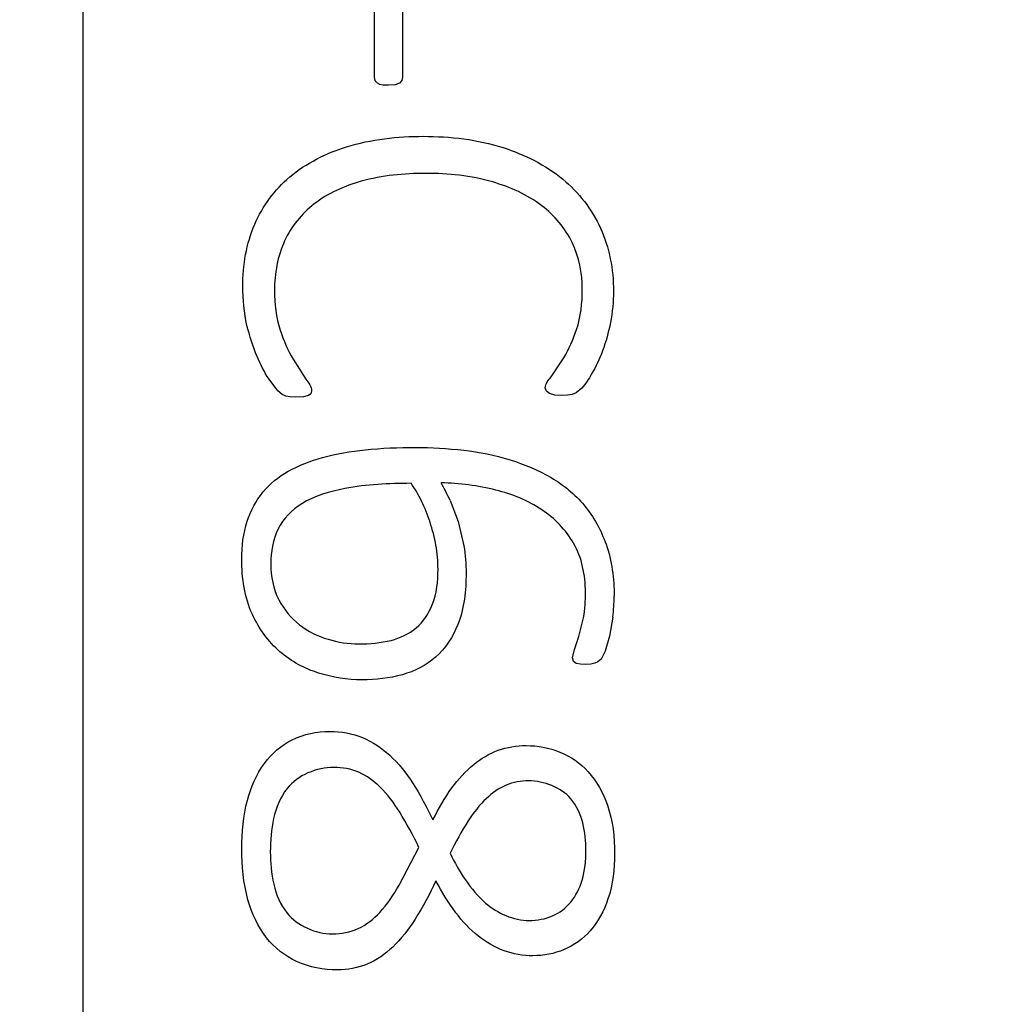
# Model space of a CAD drawing. Header units: inches. Extents: x 0 to 34, y 0 to 22.
# Tile 12 of 51: x 11.133 to 11.381, y 11.565 to 11.813. Entities that reach past the tile are written whole.
import ezdxf

# ---------------------------------------------------------------- set-up
doc = ezdxf.new("R2010")
doc.units = ezdxf.units.IN
doc.header["$LTSCALE"] = 1.87
doc.header["$MEASUREMENT"] = 0
doc.layers.get('0').update_dxf_attribs({"linetype": 'CONTINUOUS'})
doc.layers.add('02___PRT_ALL_AXES', color=7, linetype='CONTINUOUS')
doc.layers.add('DIMENSIONS', color=7, linetype='CONTINUOUS')
doc.styles.get("Standard").update_dxf_attribs({"font": 'txt', "width": 0.8})
doc.dimstyles.new('DIMSTYLE_2', dxfattribs={"dimtxt": 0.125, "dimasz": 0.18, "dimexe": 0.125, "dimexo": 0.0625, "dimgap": 0.03125, "dimtad": 0, "dimtih": 1, "dimtoh": 1, "dimlfac": 0.5, "dimdsep": 46, "dimtxsty": 'STANDARD', "dimblk": '_FILLED', "dimblk1": '_FILLED', "dimblk2": '_FILLED', "dimcen": 0.09, "dimadec": 0, "dimazin": 0, "dimtp": 0.001, "dimtm": 0.001, "dimtfac": 1, "dimtofl": 0, "dimtmove": 0, "dimatfit": 3, "dimldrblk": '_FILLED', "dimfxl": 1, "dimtolj": 1, "dimarcsym": 0})

# ---------------------------------------------------------------- blocks, each defined once
blk = doc.blocks.new('*D9')
at = {"layer": 'DIMENSIONS', "color": 2, "linetype": 'CONTINUOUS'}
blk.add_line((11.3139574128, 13.359421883), (10.4613826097, 13.359421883), dxfattribs=at)
at = {"layer": 'DIMENSIONS', "color": 2, "linetype": 'CONTINUOUS', "insert": (10.3988826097, 13.421921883), "char_height": 0.125, "width": 1.325, "attachment_point": 3, "line_spacing_factor": 0.9}
blk.add_mtext('90.81{\\Ftxt.shx;\\W1.000000;\\H0.125000; }[3.575]', dxfattribs=at)
blk = doc.blocks.new('_FILLED')
at = {"color": 0, "linetype": 'BYBLOCK'}
blk.add_solid([(0, 0), (-1, 0.1736111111), (-1, -0.1736111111)], dxfattribs=at)
blk = doc.blocks.new('*D10')
at = {"layer": 'DIMENSIONS', "color": 2, "linetype": 'CONTINUOUS'}
blk.add_line((11.4451448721, 13.9853163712), (10.4613826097, 13.9853163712), dxfattribs=at)
at = {"layer": 'DIMENSIONS', "color": 2, "linetype": 'CONTINUOUS', "insert": (10.3988826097, 14.0478163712), "char_height": 0.125, "width": 1.625, "attachment_point": 3, "line_spacing_factor": 0.9}
blk.add_mtext('2X 98.75{\\Ftxt.shx;\\W1.000000;\\H0.125000; }[3.888]', dxfattribs=at)
blk = doc.blocks.new('*D11')
at = {"layer": 'DIMENSIONS', "color": 2, "linetype": 'CONTINUOUS'}
blk.add_line((11.1651227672, 14.2295006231), (10.4613826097, 14.2295006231), dxfattribs=at)
at = {"layer": 'DIMENSIONS', "color": 2, "linetype": 'CONTINUOUS', "insert": (10.3988826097, 14.2920006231), "char_height": 0.125, "width": 1.425, "attachment_point": 3, "line_spacing_factor": 0.9}
blk.add_mtext('101.86{\\Ftxt.shx;\\W1.000000;\\H0.125000; }[4.010]', dxfattribs=at)
blk = doc.blocks.new('*D24')
at = {"layer": 'DIMENSIONS', "color": 2, "linetype": 'CONTINUOUS'}
blk.add_line((11.501404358, 11.8751699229), (10.4613826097, 11.8751699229), dxfattribs=at)
at = {"layer": 'DIMENSIONS', "color": 2, "linetype": 'CONTINUOUS', "insert": (10.3988826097, 11.9376699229), "char_height": 0.125, "width": 1.325, "attachment_point": 3, "line_spacing_factor": 0.9}
blk.add_mtext('71.96{\\Ftxt.shx;\\W1.000000;\\H0.125000; }[2.833]', dxfattribs=at)

msp = doc.modelspace()

# ---------------------------------------------------------------- linework, layer by layer
at = {"color": 7, "linetype": 'CONTINUOUS'}
msp.add_line((11.1488826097, 14.1507604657), (11.1488826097, 6.2881620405), dxfattribs=at)
at = {"color": 40, "linetype": 'CONTINUOUS'}
for p, q in [((11.2225602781, 11.7989366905), (11.2225602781, 11.8286394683)), ((11.2296408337, 11.8286394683), (11.2296408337, 11.7989366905)), ((11.2296408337, 11.7989366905), (11.2294769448, 11.7981228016)), ((11.2277686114, 11.7970366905), (11.2261130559, 11.7968755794)), ((11.2288797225, 11.7974450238), (11.2277686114, 11.7970366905)), ((11.2294769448, 11.7981228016), (11.2288797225, 11.7974450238)), ((11.201999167, 11.7276755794), (11.2052269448, 11.7226839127)), ((11.2671297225, 11.7232533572), (11.2703575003, 11.7280005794)), ((11.1981186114, 11.7197005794), (11.1959213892, 11.7226561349)), ((11.1992325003, 11.7187783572), (11.1981186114, 11.7197005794)), ((11.2065019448, 11.7189672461), (11.205849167, 11.7185061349)), ((11.2066630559, 11.7196728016), (11.2065019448, 11.7189672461)), ((11.2659630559, 11.7195922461), (11.2656658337, 11.7204589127)), ((11.2667769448, 11.7189950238), (11.2659630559, 11.7195922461)), ((11.2680519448, 11.7186422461), (11.2667769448, 11.7189950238)), ((11.2734769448, 11.7192116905), (11.272499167, 11.7188033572)), ((11.2748602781, 11.7204061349), (11.2734769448, 11.7192116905)), ((11.2001547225, 11.7183978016), (11.1992325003, 11.7187783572)), ((11.2012936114, 11.7181811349), (11.2001547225, 11.7183978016)), ((11.2027047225, 11.7181005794), (11.2012936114, 11.7181811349)), ((11.2046297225, 11.7182089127), (11.2027047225, 11.7181005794)), ((11.205849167, 11.7185061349), (11.2046297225, 11.7182089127)), ((11.2697880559, 11.7185339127), (11.2680519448, 11.7186422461)), ((11.2713075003, 11.7186144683), (11.2697880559, 11.7185339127)), ((11.272499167, 11.7188033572), (11.2713075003, 11.7186144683)), ((11.2416297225, 11.6920311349), (11.2436658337, 11.6866866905)), ((11.2436658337, 11.6866866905), (11.2451019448, 11.6805283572)), ((11.2741825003, 11.6576616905), (11.2753213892, 11.6623811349)), ((11.2827269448, 11.6625700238), (11.2819130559, 11.6577144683)), ((11.2730436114, 11.6544061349), (11.2741825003, 11.6576616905)), ((11.2819130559, 11.6577144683), (11.280774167, 11.6539728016)), ((11.2725547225, 11.6522894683), (11.2730436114, 11.6544061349)), ((11.272799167, 11.6513672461), (11.2725547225, 11.6522894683)), ((11.2797436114, 11.6519366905), (11.2789575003, 11.6512311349)), ((11.280774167, 11.6539728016), (11.2797436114, 11.6519366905)), ((11.2734769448, 11.6508533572), (11.272799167, 11.6513672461)), ((11.2745352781, 11.6506339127), (11.2734769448, 11.6508533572)), ((11.2759463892, 11.6506089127), (11.2745352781, 11.6506339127)), ((11.2771936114, 11.6506616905), (11.2759463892, 11.6506089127)), ((11.2781436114, 11.6508783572), (11.2771936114, 11.6506616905)), ((11.2789575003, 11.6512311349), (11.2781436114, 11.6508783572)), ((11.2287713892, 11.5948089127), (11.2337630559, 11.6043839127))]:
    msp.add_line(p, q, dxfattribs=at)
for centre, radius, start, end in [((11.1903914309, 11.6685948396), 0.0563437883, 24.5792648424, 29.6619590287), ((11.1969639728, 11.6736326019), 0.0416653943, 18.0215232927, 25.9112326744), ((11.2398346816, 11.6678602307), 0.0432172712, 352.9688147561, 359.9651086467)]:
    msp.add_arc(centre, radius, start, end, dxfattribs=at)
for points in [[(11.2232936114, 11.7974450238), (11.2228563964, 11.797785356), (11.2225602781, 11.79838263), (11.2225602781, 11.7989366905)], [(11.2261130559, 11.7968755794), (11.2251542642, 11.7968755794), (11.2240641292, 11.7968744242), (11.2232936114, 11.7974450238)], [(11.2154797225, 11.7813311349), (11.2217191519, 11.7832723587), (11.2283675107, 11.7839894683), (11.2349019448, 11.7839894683)], [(11.2349019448, 11.7839894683), (11.2416697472, 11.7839894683), (11.2485576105, 11.7832008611), (11.2550047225, 11.7811422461)], [(11.2011575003, 11.7737366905), (11.2052718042, 11.7772399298), (11.2103241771, 11.7797123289), (11.2154797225, 11.7813311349)], [(11.2550047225, 11.7811422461), (11.2604186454, 11.779402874), (11.2657071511, 11.7767960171), (11.2700852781, 11.7731672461)], [(11.1923130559, 11.7617728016), (11.1942637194, 11.7663324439), (11.1973714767, 11.7705333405), (11.2011575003, 11.7737366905)], [(11.2354713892, 11.7746311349), (11.23001443, 11.7746311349), (11.2244763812, 11.7741035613), (11.219224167, 11.7726228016)], [(11.252399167, 11.7724616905), (11.2469393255, 11.7740591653), (11.241160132, 11.7746311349), (11.2354713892, 11.7746311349)], [(11.219224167, 11.7726228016), (11.2149703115, 11.771451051), (11.2107793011, 11.7695986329), (11.2072880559, 11.7669005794)], [(11.264824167, 11.7664394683), (11.2611709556, 11.7692389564), (11.2568179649, 11.7711743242), (11.252399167, 11.7724616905)], [(11.2700852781, 11.7731672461), (11.2740959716, 11.769862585), (11.277445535, 11.7655485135), (11.2796075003, 11.7608228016)], [(11.2072880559, 11.7669005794), (11.2041497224, 11.7644691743), (11.2015230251, 11.7611974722), (11.1998547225, 11.7575950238)], [(11.2724463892, 11.7571894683), (11.2707032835, 11.7607844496), (11.2679856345, 11.7639966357), (11.264824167, 11.7664394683)], [(11.1893019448, 11.7461200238), (11.1893019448, 11.7514332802), (11.1902151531, 11.756891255), (11.1923130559, 11.7617728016)], [(11.2796075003, 11.7608228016), (11.281863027, 11.755895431), (11.2828908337, 11.7503196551), (11.2828908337, 11.7449005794)], [(11.1998547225, 11.7575950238), (11.1980876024, 11.7537161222), (11.1973047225, 11.7493269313), (11.1973047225, 11.7450644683)], [(11.275024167, 11.7453339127), (11.275024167, 11.7493781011), (11.2741769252, 11.7535342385), (11.2724463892, 11.7571894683)], [(11.1903602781, 11.7362478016), (11.1895985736, 11.739468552), (11.1893019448, 11.7428104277), (11.1893019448, 11.7461200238)], [(11.1973047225, 11.7450644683), (11.1973047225, 11.7416826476), (11.1976739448, 11.7382243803), (11.1987713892, 11.7350255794)], [(11.2735852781, 11.7351894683), (11.2746662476, 11.7384292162), (11.275024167, 11.7419185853), (11.275024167, 11.7453339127)], [(11.2828908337, 11.7449005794), (11.2828908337, 11.7422301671), (11.2826545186, 11.7395439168), (11.2821297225, 11.7369255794)], [(11.2821297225, 11.7369255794), (11.2816234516, 11.7345162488), (11.2809879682, 11.7321226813), (11.280124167, 11.7298172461)], [(11.1929102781, 11.7283533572), (11.1918331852, 11.730900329), (11.1910018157, 11.73355789), (11.1903602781, 11.7362478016)], [(11.1987713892, 11.7350255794), (11.1996307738, 11.7324914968), (11.2006438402, 11.7299827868), (11.201999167, 11.7276755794)], [(11.2703575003, 11.7280005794), (11.2717047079, 11.7302555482), (11.272727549, 11.732706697), (11.2735852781, 11.7351894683)], [(11.280124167, 11.7298172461), (11.2793944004, 11.7277846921), (11.2784794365, 11.7258042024), (11.2773575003, 11.7239589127)], [(11.1959213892, 11.7226561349), (11.1947230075, 11.7244387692), (11.1937757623, 11.7263874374), (11.1929102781, 11.7283533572)], [(11.2773575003, 11.7239589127), (11.276617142, 11.7227150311), (11.2758635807, 11.7214495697), (11.2748602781, 11.7204061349)], [(11.2052269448, 11.7226839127), (11.2058932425, 11.7217936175), (11.2066630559, 11.7207848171), (11.2066630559, 11.7196728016)], [(11.2656658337, 11.7204589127), (11.2656658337, 11.7215104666), (11.2664719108, 11.7224329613), (11.2671297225, 11.7232533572)], [(11.2094297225, 11.7028533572), (11.2129411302, 11.7038129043), (11.2165537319, 11.7044277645), (11.220174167, 11.7048061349)], [(11.220174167, 11.7048061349), (11.224378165, 11.705245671), (11.228613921, 11.7054033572), (11.2328408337, 11.7054033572)], [(11.2328408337, 11.7054033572), (11.2369253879, 11.7054033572), (11.2410184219, 11.7051820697), (11.245074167, 11.7046978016)], [(11.245074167, 11.7046978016), (11.2490286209, 11.704252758), (11.2529612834, 11.7034506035), (11.2567658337, 11.7022839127)], [(11.200749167, 11.6993811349), (11.2034695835, 11.7009014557), (11.2064248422, 11.7020270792), (11.2094297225, 11.7028533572)], [(11.2567658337, 11.7022839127), (11.2603752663, 11.7011778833), (11.2638984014, 11.6996862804), (11.2671575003, 11.6977811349)], [(11.194374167, 11.6940922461), (11.1961099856, 11.6962394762), (11.1983395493, 11.6980330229), (11.200749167, 11.6993811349)], [(11.2531852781, 11.6946339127), (11.2486692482, 11.6957500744), (11.2440020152, 11.6963472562), (11.2393519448, 11.6964783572)], [(11.2671575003, 11.6977811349), (11.2702891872, 11.6959646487), (11.2731648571, 11.6935878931), (11.2754852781, 11.6908089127)], [(11.1904158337, 11.6867672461), (11.1912856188, 11.6894027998), (11.1926002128, 11.6919578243), (11.194374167, 11.6940922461)], [(11.215074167, 11.6950144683), (11.2112887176, 11.6942835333), (11.207449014, 11.6931872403), (11.2041686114, 11.6911616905)], [(11.2317825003, 11.6963422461), (11.2261954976, 11.6963422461), (11.2205553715, 11.6960965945), (11.215074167, 11.6950144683)], [(11.2344408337, 11.6918394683), (11.2336634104, 11.6933994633), (11.2327967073, 11.6949247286), (11.2317825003, 11.6963422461)], [(11.264824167, 11.6896700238), (11.2613063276, 11.6919968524), (11.2572804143, 11.6936243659), (11.2531852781, 11.6946339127)], [(11.2041686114, 11.6911616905), (11.2016973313, 11.6896357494), (11.1994422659, 11.6874394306), (11.198199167, 11.6848144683)], [(11.2728269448, 11.6812061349), (11.2708808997, 11.6845659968), (11.2680543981, 11.6875156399), (11.264824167, 11.6896700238)], [(11.2754852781, 11.6908089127), (11.2779031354, 11.6879132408), (11.2797503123, 11.6844894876), (11.2810186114, 11.6809366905)], [(11.1890325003, 11.6771922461), (11.1890325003, 11.6804170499), (11.1894051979, 11.6837048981), (11.1904158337, 11.6867672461)], [(11.198199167, 11.6848144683), (11.1969138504, 11.6820940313), (11.1963825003, 11.6789815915), (11.1963825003, 11.6759728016)], [(11.238049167, 11.6806922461), (11.2377020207, 11.6826657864), (11.2372181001, 11.6846215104), (11.2365852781, 11.6865228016)], [(11.2385908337, 11.6746978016), (11.2385908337, 11.6767040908), (11.2383962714, 11.6787162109), (11.238049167, 11.6806922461)], [(11.2451019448, 11.6805283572), (11.2455000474, 11.6782588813), (11.2456713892, 11.6759435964), (11.2456713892, 11.6736394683)], [(11.2758102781, 11.6688922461), (11.2758102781, 11.673115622), (11.2749321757, 11.6775448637), (11.2728269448, 11.6812061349)], [(11.2810186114, 11.6809366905), (11.2825133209, 11.6767772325), (11.2830519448, 11.6722537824), (11.2830519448, 11.6678339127)], [(11.1917158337, 11.6632478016), (11.1897224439, 11.6675410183), (11.1890325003, 11.6724588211), (11.1890325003, 11.6771922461)], [(11.1963825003, 11.6759728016), (11.1963825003, 11.672877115), (11.1969632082, 11.6696439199), (11.1984186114, 11.6669116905)], [(11.2371269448, 11.6656644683), (11.2382620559, 11.6684957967), (11.2385908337, 11.6716474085), (11.2385908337, 11.6746978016)], [(11.2456713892, 11.6736394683), (11.2456713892, 11.6692803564), (11.2452236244, 11.6647751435), (11.2436102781, 11.6607255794)], [(11.1984186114, 11.6669116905), (11.1997027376, 11.6644960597), (11.2014875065, 11.6622626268), (11.2036519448, 11.6605894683)], [(11.2753213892, 11.6623811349), (11.275699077, 11.6645245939), (11.2758102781, 11.6667157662), (11.2758102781, 11.6688922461)], [(11.2330575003, 11.6598033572), (11.2348615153, 11.6613533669), (11.2362449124, 11.6634556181), (11.2371269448, 11.6656644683)], [(11.1986880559, 11.6537811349), (11.1957274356, 11.6563489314), (11.1933693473, 11.6596946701), (11.1917158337, 11.6632478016)], [(11.2036519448, 11.6605894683), (11.2057821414, 11.6589686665), (11.2082432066, 11.6577048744), (11.2108130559, 11.6569561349)], [(11.2267380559, 11.6566839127), (11.2290153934, 11.6572602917), (11.2312369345, 11.6583187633), (11.2330575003, 11.6598033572)], [(11.2436102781, 11.6607255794), (11.2423880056, 11.657619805), (11.2404944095, 11.6546351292), (11.2379686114, 11.6524533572)], [(11.2108130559, 11.6569561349), (11.2133277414, 11.656205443), (11.2159748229, 11.6557894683), (11.218599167, 11.6557894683)], [(11.218599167, 11.6557894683), (11.2213284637, 11.6557894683), (11.2240869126, 11.6560354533), (11.2267380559, 11.6566839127)], [(11.2084547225, 11.6484116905), (11.2049017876, 11.6494973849), (11.2015197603, 11.6513762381), (11.1986880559, 11.6537811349)], [(11.2379686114, 11.6524533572), (11.2355931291, 11.6503761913), (11.2326521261, 11.6488528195), (11.2296130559, 11.6480033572)], [(11.2194408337, 11.6467005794), (11.2157346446, 11.6467005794), (11.2119904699, 11.6473006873), (11.2084547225, 11.6484116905)], [(11.2296130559, 11.6480033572), (11.2263134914, 11.6471097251), (11.2228592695, 11.6467005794), (11.2194408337, 11.6467005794)], [(11.2017547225, 11.6315644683), (11.2046603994, 11.6330173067), (11.2080255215, 11.6336533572), (11.211274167, 11.6336533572)], [(11.211274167, 11.6336533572), (11.2140803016, 11.6336533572), (11.2169566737, 11.6331800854), (11.219549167, 11.6321061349)], [(11.219549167, 11.6321061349), (11.2220488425, 11.6310376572), (11.2243862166, 11.629501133), (11.2263852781, 11.6276589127)], [(11.1947547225, 11.6255978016), (11.196575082, 11.6280648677), (11.1990124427, 11.6301933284), (11.2017547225, 11.6315644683)], [(11.2537825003, 11.6289061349), (11.2560184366, 11.6297343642), (11.2584508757, 11.6301005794), (11.2608352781, 11.6301005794)], [(11.2608352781, 11.6301005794), (11.2637264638, 11.6301005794), (11.2666743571, 11.6295565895), (11.2693547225, 11.6284728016)], [(11.2263852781, 11.6276589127), (11.2286234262, 11.6256231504), (11.2305260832, 11.6232033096), (11.2321630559, 11.6206589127)], [(11.247599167, 11.6253255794), (11.2494438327, 11.6268321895), (11.2515490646, 11.6280788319), (11.2537825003, 11.6289061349)], [(11.2693547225, 11.6284728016), (11.2720399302, 11.6273859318), (11.2745194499, 11.625634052), (11.2764880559, 11.6235089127)], [(11.1904686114, 11.6162922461), (11.1913554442, 11.6195901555), (11.1927336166, 11.6228450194), (11.1947547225, 11.6255978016)], [(11.2122797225, 11.6245922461), (11.2079583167, 11.6245922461), (11.2031384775, 11.6226294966), (11.2004797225, 11.6192228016)], [(11.218599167, 11.6233450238), (11.2166259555, 11.6241915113), (11.214426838, 11.6245922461), (11.2122797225, 11.6245922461)], [(11.2421186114, 11.6194394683), (11.2437022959, 11.6216025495), (11.2455109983, 11.6236443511), (11.247599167, 11.6253255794)], [(11.2239713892, 11.6196283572), (11.222407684, 11.6211437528), (11.220585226, 11.6224521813), (11.218599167, 11.6233450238)], [(11.2764880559, 11.6235089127), (11.2787070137, 11.6211135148), (11.2803015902, 11.6181022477), (11.2813713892, 11.6150172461)], [(11.2289075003, 11.6133089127), (11.2274868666, 11.6155730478), (11.2258924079, 11.6177698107), (11.2239713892, 11.6196283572)], [(11.2321630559, 11.6206589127), (11.2340730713, 11.617663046), (11.2357787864, 11.6145316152), (11.2373158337, 11.6113283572)], [(11.2373158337, 11.6113283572), (11.2386923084, 11.6141529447), (11.2402822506, 11.6168898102), (11.2421186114, 11.6194394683)], [(11.2558186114, 11.6200894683), (11.2539696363, 11.6193236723), (11.2522787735, 11.6181307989), (11.2508269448, 11.6167533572)], [(11.2614880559, 11.6211755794), (11.2595638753, 11.6211755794), (11.257591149, 11.6208381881), (11.2558186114, 11.6200894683)], [(11.2720936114, 11.6166728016), (11.2695959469, 11.6195903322), (11.2653286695, 11.6211755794), (11.2614880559, 11.6211755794)], [(11.2004797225, 11.6192228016), (11.1970632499, 11.6149219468), (11.1962463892, 11.6087904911), (11.1962463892, 11.6032978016)], [(11.1890325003, 11.6040866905), (11.1890325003, 11.6081832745), (11.189406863, 11.6123356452), (11.1904686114, 11.6162922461)], [(11.2508269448, 11.6167533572), (11.2490452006, 11.6150922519), (11.2475503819, 11.6131217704), (11.2462158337, 11.6110839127)], [(11.2759463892, 11.6035978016), (11.2759463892, 11.6081414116), (11.2750642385, 11.613234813), (11.2720936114, 11.6166728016)], [(11.2813713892, 11.6150172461), (11.2827441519, 11.6111397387), (11.2831880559, 11.6069250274), (11.2831880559, 11.6028116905)], [(11.2337630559, 11.6043839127), (11.2322774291, 11.6074274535), (11.2306872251, 11.6104274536), (11.2289075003, 11.6133089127)], [(11.2462158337, 11.6110839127), (11.2445137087, 11.6084579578), (11.2430213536, 11.6056951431), (11.2416297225, 11.6028922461)], [(11.1906047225, 11.5911728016), (11.1894404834, 11.5953500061), (11.1890325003, 11.5997502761), (11.1890325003, 11.6040866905)], [(11.1962463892, 11.6032978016), (11.1962463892, 11.597945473), (11.1971361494, 11.5919883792), (11.2004797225, 11.5878089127)], [(11.2416297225, 11.6028922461), (11.243885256, 11.5982656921), (11.2467418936, 11.5937264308), (11.2506102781, 11.5903311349)], [(11.2749686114, 11.5961116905), (11.2756853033, 11.5985240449), (11.2759463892, 11.6010812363), (11.2759463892, 11.6035978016)], [(11.2831880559, 11.6028116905), (11.2831880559, 11.5989550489), (11.2827627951, 11.5950110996), (11.2815075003, 11.5913644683)], [(11.2238630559, 11.5879728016), (11.2257680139, 11.5900320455), (11.2273574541, 11.592386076), (11.2287713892, 11.5948089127)], [(11.2380769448, 11.5959478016), (11.2365028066, 11.592628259), (11.2347615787, 11.5893790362), (11.2328130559, 11.5862644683)], [(11.2430963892, 11.5878922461), (11.2411681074, 11.5904005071), (11.2395307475, 11.5931378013), (11.2380769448, 11.5959478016)], [(11.2720936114, 11.5905505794), (11.2734190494, 11.5921623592), (11.2743542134, 11.5941174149), (11.2749686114, 11.5961116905)], [(11.195299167, 11.5815700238), (11.1930998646, 11.5843731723), (11.1915912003, 11.5877491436), (11.1906047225, 11.5911728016)], [(11.2506102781, 11.5903311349), (11.2535805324, 11.5877244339), (11.2576695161, 11.5859366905), (11.2616213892, 11.5859366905)], [(11.2675352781, 11.5871033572), (11.2692787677, 11.5878710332), (11.2708690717, 11.5890912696), (11.2720936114, 11.5905505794)], [(11.2815075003, 11.5913644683), (11.2805045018, 11.5884555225), (11.2790435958, 11.5856106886), (11.2770047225, 11.5833061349)], [(11.2004797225, 11.5878089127), (11.2030999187, 11.5845271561), (11.2077274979, 11.5825478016), (11.2119269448, 11.5825478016)], [(11.2184380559, 11.5838755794), (11.2204983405, 11.584819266), (11.2223354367, 11.5862989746), (11.2238630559, 11.5879728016)], [(11.2487908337, 11.5819783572), (11.2466402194, 11.5836706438), (11.244744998, 11.5857079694), (11.2430963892, 11.5878922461)], [(11.2616213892, 11.5859366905), (11.2636306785, 11.5859366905), (11.2657004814, 11.5862843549), (11.2675352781, 11.5871033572)], [(11.2328130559, 11.5862644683), (11.2311982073, 11.583716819), (11.229351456, 11.5812668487), (11.2271436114, 11.5792116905)], [(11.2119269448, 11.5825478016), (11.2141419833, 11.5825478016), (11.2164287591, 11.582943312), (11.2184380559, 11.5838755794)], [(11.2770047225, 11.5833061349), (11.2752107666, 11.5812779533), (11.2729098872, 11.579606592), (11.2704130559, 11.5785589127)], [(11.2028936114, 11.5755478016), (11.1999681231, 11.5769187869), (11.1973048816, 11.5790372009), (11.195299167, 11.5815700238)], [(11.255274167, 11.5782866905), (11.2529414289, 11.5791486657), (11.2507332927, 11.5804254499), (11.2487908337, 11.5819783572)], [(11.2271436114, 11.5792116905), (11.2252619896, 11.5774534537), (11.2230936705, 11.5759144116), (11.2207158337, 11.5749255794)], [(11.2625463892, 11.5770144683), (11.2600855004, 11.5770144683), (11.257577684, 11.5774207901), (11.255274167, 11.5782866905)], [(11.2704130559, 11.5785589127), (11.267942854, 11.5775395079), (11.2652186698, 11.5770144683), (11.2625463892, 11.5770144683)], [(11.2132019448, 11.5734589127), (11.2096959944, 11.5734589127), (11.2060742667, 11.5740729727), (11.2028936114, 11.5755478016)], [(11.2207158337, 11.5749255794), (11.2183708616, 11.5739189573), (11.2157538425, 11.5734589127), (11.2132019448, 11.5734589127)]]:
    msp.add_open_spline(points, degree=3, dxfattribs=at)
at = {"layer": '02___PRT_ALL_AXES', "color": 7, "linetype": 'CONTINUOUS'}
msp.add_line((11.1488810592, 14.1506705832), (11.1488826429, 6.288072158), dxfattribs=at)

# ---------------------------------------------------------------- dimensions: what is measured, and where the dimension line sits
at = {"layer": 'DIMENSIONS', "color": 2, "linetype": 'CONTINUOUS'}
for feature_location, offset, origin, picture, middle in [((11.1651227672, 14.2295006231), (-0.7037401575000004, 0), (11.2276227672, 6.209421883), '*D11', (9.6863826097, 14.2295006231)), ((11.3139574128, 13.359421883), (-0.8525748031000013, 0), (11.3764574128, 6.209421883), '*D9', (9.7363826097, 13.359421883)), ((11.501404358, 11.8751699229), (-1.040021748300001, 0), (11.563904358, 6.209421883), '*D24', (9.7363826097, 11.8751699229))]:
    dim = msp.add_ordinate_dim(feature_location=feature_location, offset=offset, dtype=0, origin=origin, dimstyle='DIMSTYLE_2', dxfattribs=at)
    dim.commit()
    dim.dimension.update_dxf_attribs({"geometry": picture, "text_midpoint": middle})
dim = msp.add_ordinate_dim(feature_location=(11.4451448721, 13.9853163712), offset=(-0.9837622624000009, 0), dtype=0, origin=(11.5076448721, 6.209421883), text='2X <>', dimstyle='DIMSTYLE_2', dxfattribs=at)
dim.commit()
dim.dimension.update_dxf_attribs({"geometry": '*D10', "text_midpoint": (9.5863826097, 13.9853163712)})

doc.saveas('drawing.dxf')
